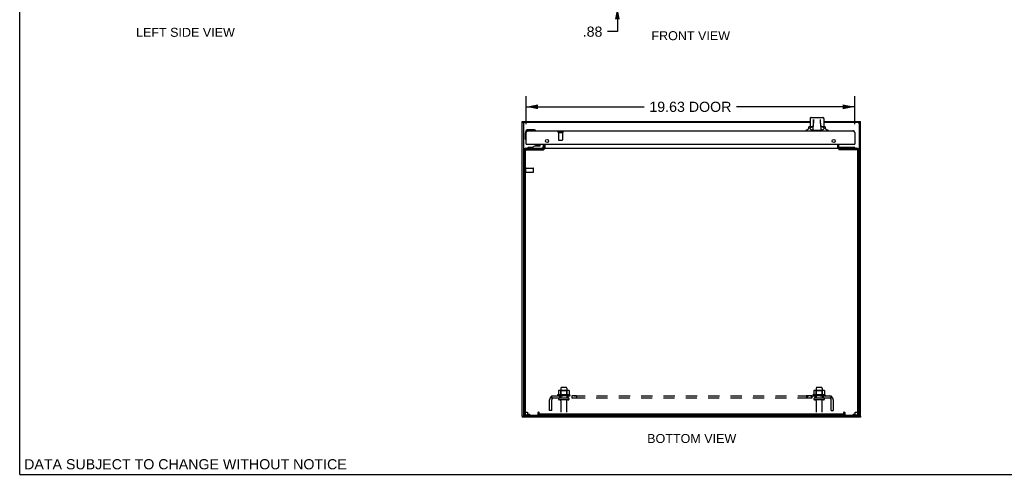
# Model space of a CAD drawing. Header units: inches. Extents: x 0 to 121, y 0 to 79.
# Tile 1 of 6: x 0 to 59, y 0 to 27. Entities that reach past the tile are written whole.
import ezdxf

# ---------------------------------------------------------------- set-up
doc = ezdxf.new("R2010")
doc.units = ezdxf.units.IN
doc.header["$LTSCALE"] = 6.678571
doc.header["$MEASUREMENT"] = 0
doc.linetypes.add('HIDDEN', pattern=[0.2, 0.1, -0.1])
doc.layers.get('0').update_dxf_attribs({"linetype": 'CONTINUOUS'})
for name, color, linetype in [('02___PRT_ALL_AXES', 7, 'CONTINUOUS'), ('DEFAULT_2', 8, 'HIDDEN'), ('DIMENSIONS', 7, 'CONTINUOUS')]:
    doc.layers.add(name, color=color, linetype=linetype)
doc.styles.get("Standard").update_dxf_attribs({"font": 'arial.ttf'})
doc.dimstyles.new('DIMSTYLE_1', dxfattribs={"dimtxt": 0.607143, "dimasz": 0.714286, "dimexe": 0.09, "dimexo": 0.07, "dimgap": 0.0425, "dimtad": 0, "dimtih": 1, "dimtoh": 1, "dimzin": 4, "dimdsep": 46, "dimtxsty": 'Standard', "dimblk": '_FILLED', "dimblk1": '_FILLED', "dimblk2": '_FILLED', "dimcen": 0.09, "dimazin": 1, "dimtfac": 1, "dimtofl": 0, "dimtmove": 0, "dimatfit": 3, "dimldrblk": '_FILLED', "dimfxl": 1, "dimtolj": 1, "dimtzin": 4, "dimarcsym": 0})

# ---------------------------------------------------------------- blocks, each defined once
blk = doc.blocks.new('_FILLED')
at = {"color": 0, "linetype": 'ByBlock'}
blk.add_solid([(0, 0), (-1, 0.2), (-1, -0.2)], dxfattribs=at)
blk = doc.blocks.new('*D11')
at = {"layer": 'DIMENSIONS', "color": 2, "linetype": 'Continuous'}
for p, q in [((35.697, 28.797), (35.697, 30.226)), ((35.697, 27.922), (35.697, 26.476)), ((35.697, 26.476), (35.108, 26.476))]:
    blk.add_line(p, q, dxfattribs=at)
at = {"layer": 'DIMENSIONS', "color": 2, "linetype": 'Continuous', "xscale": 0.7142857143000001, "yscale": 0.7142857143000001, "zscale": 0.7142857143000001}
for p, rotation in [((35.697, 28.797), 270), ((35.697, 27.922), 90)]:
    blk.add_blockref('_FILLED', p, dxfattribs=dict(at, rotation=rotation))
at = {"layer": 'DIMENSIONS', "color": 2, "linetype": 'Continuous', "insert": (34.805, 26.779), "char_height": 0.6071, "width": 1.17817, "attachment_point": 3, "line_spacing_factor": 0.9}
blk.add_mtext('.88', dxfattribs=at)
blk = doc.blocks.new('*D18')
at = {"layer": 'DIMENSIONS', "color": 2, "linetype": 'Continuous'}
for p, q in [((30.246, 20.941), (30.246, 22.623)), ((49.871, 20.941), (49.871, 22.623)), ((30.246, 21.98), (37.306, 21.98)), ((49.871, 21.98), (42.811, 21.98))]:
    blk.add_line(p, q, dxfattribs=at)
at = {"layer": 'DIMENSIONS', "color": 2, "linetype": 'Continuous', "xscale": 0.7142857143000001, "yscale": 0.7142857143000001, "zscale": 0.7142857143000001, "rotation": 180}
blk.add_blockref('_FILLED', (30.246, 21.98), dxfattribs=at)
at = {"layer": 'DIMENSIONS', "color": 2, "linetype": 'Continuous', "xscale": 0.7142857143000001, "yscale": 0.7142857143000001, "zscale": 0.7142857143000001}
blk.add_blockref('_FILLED', (49.871, 21.98), dxfattribs=at)
at = {"layer": 'DIMENSIONS', "color": 2, "linetype": 'Continuous', "insert": (40.058, 22.284), "char_height": 0.6071, "width": 4.89777, "attachment_point": 2, "line_spacing_factor": 0.9}
blk.add_mtext('19.63 DOOR', dxfattribs=at)

msp = doc.modelspace()

# ---------------------------------------------------------------- linework, layer by layer
at = {"color": 7, "linetype": 'Continuous'}
for p, q in [((0, 0), (0, 78.571)), ((47.211, 21.278), (47.211, 20.789)), ((47.271, 21.337), (47.971, 21.337)), ((47.406, 20.991), (47.418, 21.221)), ((47.418, 21.221), (47.407, 21.012)), ((47.835, 21.012), (47.824, 21.221)), ((48.03, 21.278), (48.03, 20.789)), ((30.021, 21.047), (30.021, 21.107)), ((47.211, 21.047), (30.021, 21.047)), ((30.081, 21.047), (30.081, 3.47)), ((30.124, 21.002), (30.133, 20.995)), ((30.675, 20.613), (30.386, 20.613)), ((30.713, 20.61), (30.675, 20.613)), ((46.969, 20.597), (46.969, 20.553)), ((47.395, 20.789), (47.127, 20.789)), ((47.397, 20.825), (47.345, 20.825)), ((47.385, 20.589), (47.407, 21.012)), ((47.385, 20.589), (47.857, 20.589)), ((47.836, 20.991), (47.835, 21.012)), ((47.835, 21.012), (47.836, 20.991)), ((47.835, 21.012), (47.857, 20.589)), ((47.897, 20.825), (47.845, 20.825)), ((48.115, 20.789), (47.847, 20.789)), ((50.221, 21.047), (48.03, 21.047)), ((48.273, 20.597), (48.273, 20.553)), ((50.161, 3.47), (50.161, 21.047)), ((50.221, 21.047), (50.221, 21.107)), ((30.186, 20.413), (30.186, 20.124)), ((30.186, 20.124), (30.189, 20.086)), ((30.231, 19.995), (30.232, 19.991)), ((30.811, 20.566), (30.811, 20.566)), ((30.232, 19.991), (30.232, 19.99)), ((31.311, 19.44), (30.233, 19.44)), ((30.266, 19.743), (30.246, 19.743)), ((30.361, 19.5), (30.361, 19.56)), ((30.781, 19.638), (30.605, 19.539)), ((30.605, 19.5), (30.605, 19.539)), ((30.689, 19.41), (30.689, 19.425)), ((30.689, 19.425), (31.189, 19.425)), ((30.781, 19.638), (31.058, 19.638)), ((30.814, 19.425), (30.814, 19.435)), ((30.939, 19.654), (30.869, 19.654)), ((31.009, 19.654), (30.939, 19.654)), ((30.939, 19.654), (30.939, 19.654)), ((31.064, 19.425), (31.064, 19.435)), ((31.089, 19.669), (31.089, 19.743)), ((31.189, 19.41), (31.189, 19.425)), ((31.256, 19.41), (31.256, 19.44)), ((31.274, 19.743), (31.274, 19.579)), ((31.311, 19.5), (31.311, 19.44)), ((31.371, 19.743), (31.371, 19.512)), ((48.871, 19.512), (48.871, 19.743)), ((48.931, 19.5), (48.931, 19.44)), ((50.009, 19.44), (48.931, 19.44)), ((48.986, 19.44), (48.986, 19.41)), ((49.851, 19.743), (49.871, 19.743)), ((49.881, 19.5), (49.881, 19.56)), ((30.181, 19.388), (30.181, 3.627)), ((50.061, 3.627), (50.061, 19.388)), ((30.248, 3.56), (30.461, 3.56)), ((30.446, 3.56), (30.446, 3.5)), ((30.993, 3.733), (30.961, 3.702)), ((30.961, 3.56), (49.281, 3.56)), ((30.976, 3.56), (30.976, 3.5)), ((49.281, 3.701), (49.249, 3.733)), ((49.266, 3.56), (49.266, 3.5)), ((49.781, 3.56), (49.994, 3.56)), ((49.796, 3.56), (49.796, 3.5)), ((30.021, 3.47), (30.021, 3.41)), ((30.021, 3.47), (50.221, 3.47)), ((50.118, 3.515), (50.109, 3.522)), ((50.221, 3.47), (50.221, 3.41)), ((0, 0), (121.429, 0))]:
    msp.add_line(p, q, dxfattribs=at)
at = {"color": 3, "linetype": 'Continuous'}
for p, q in [((30.021, 21.107), (47.211, 21.107)), ((30.021, 3.47), (30.021, 21.047)), ((48.03, 21.107), (50.221, 21.107)), ((50.221, 3.47), (50.221, 21.047)), ((30.246, 20.441), (30.253, 20.453)), ((30.246, 19.743), (30.246, 20.441)), ((30.253, 20.453), (30.257, 20.459)), ((30.257, 20.459), (30.261, 20.464)), ((30.261, 20.464), (30.265, 20.47)), ((30.358, 20.553), (49.759, 20.553)), ((49.849, 20.476), (49.852, 20.47)), ((49.852, 20.47), (49.856, 20.464)), ((49.856, 20.464), (49.86, 20.459)), ((49.86, 20.459), (49.863, 20.453)), ((49.863, 20.453), (49.871, 20.441)), ((49.871, 20.441), (49.871, 19.743)), ((30.211, 3.715), (30.211, 19.41)), ((30.211, 19.41), (31.294, 19.41)), ((30.233, 19.5), (31.311, 19.5)), ((30.266, 19.743), (49.851, 19.743)), ((30.361, 19.56), (30.642, 19.56)), ((31.272, 19.56), (31.311, 19.56)), ((31.307, 19.417), (31.303, 19.415)), ((31.311, 19.743), (31.311, 19.552)), ((31.313, 19.5), (31.313, 19.42)), ((31.313, 19.5), (48.929, 19.5)), ((31.373, 19.512), (31.373, 19.743)), ((48.869, 19.743), (48.869, 19.512)), ((48.929, 19.5), (48.929, 19.42)), ((48.931, 19.552), (48.931, 19.743)), ((48.931, 19.56), (49.881, 19.56)), ((48.931, 19.5), (50.009, 19.5)), ((50.031, 19.41), (48.948, 19.41)), ((50.031, 19.41), (50.031, 3.715)), ((30.121, 19.388), (30.121, 3.627)), ((50.121, 3.627), (50.121, 19.388)), ((30.211, 3.715), (30.336, 3.715)), ((30.336, 3.715), (30.336, 3.605)), ((30.351, 3.59), (30.446, 3.59)), ((30.461, 3.575), (30.461, 3.545)), ((30.476, 3.53), (30.946, 3.53)), ((30.961, 3.545), (30.961, 3.702)), ((31.023, 3.59), (31.023, 3.702)), ((49.219, 3.59), (31.023, 3.59)), ((49.219, 3.59), (49.219, 3.702)), ((49.281, 3.702), (49.281, 3.545)), ((49.296, 3.53), (49.766, 3.53)), ((49.781, 3.545), (49.781, 3.575)), ((49.796, 3.59), (49.891, 3.59)), ((49.906, 3.715), (50.031, 3.715)), ((49.906, 3.605), (49.906, 3.715)), ((50.221, 3.41), (30.021, 3.41)), ((30.248, 3.5), (49.994, 3.5))]:
    msp.add_line(p, q, dxfattribs=at)
at = {"color": 7, "linetype": 'Continuous'}
for points in [[(47.271, 21.337), (47.267, 21.337), (47.26, 21.336), (47.253, 21.334), (47.246, 21.332), (47.24, 21.329), (47.234, 21.324), (47.229, 21.32), (47.224, 21.314), (47.22, 21.308), (47.217, 21.302), (47.214, 21.296), (47.212, 21.289), (47.212, 21.281), (47.211, 21.278)], [(48.03, 21.278), (48.03, 21.281), (48.029, 21.289), (48.028, 21.296), (48.025, 21.302), (48.022, 21.308), (48.018, 21.314), (48.013, 21.32), (48.008, 21.324), (48.002, 21.329), (47.996, 21.332), (47.989, 21.334), (47.982, 21.336), (47.975, 21.337), (47.971, 21.337)], [(30.099, 21.018), (30.096, 21.021), (30.093, 21.024), (30.091, 21.026), (30.089, 21.029), (30.087, 21.031), (30.085, 21.034), (30.083, 21.037), (30.082, 21.039), (30.082, 21.042), (30.081, 21.044), (30.081, 21.047)], [(30.098, 21.02), (30.1, 21.018), (30.105, 21.015), (30.11, 21.012), (30.114, 21.009), (30.119, 21.005), (30.124, 21.002)], [(30.133, 20.995), (30.129, 20.998), (30.125, 21), (30.121, 21.003), (30.117, 21.005), (30.113, 21.008), (30.109, 21.011), (30.106, 21.013), (30.102, 21.016), (30.099, 21.018)], [(47.216, 20.663), (47.213, 20.667), (47.211, 20.67), (47.209, 20.673), (47.207, 20.676), (47.206, 20.679), (47.205, 20.682), (47.204, 20.685), (47.204, 20.688), (47.203, 20.691), (47.203, 20.694), (47.203, 20.697), (47.203, 20.7), (47.204, 20.703), (47.204, 20.706), (47.205, 20.709), (47.206, 20.712), (47.207, 20.715), (47.209, 20.717), (47.211, 20.721), (47.213, 20.724), (47.215, 20.727), (47.218, 20.73), (47.221, 20.733), (47.224, 20.737), (47.228, 20.74), (47.232, 20.743)], [(47.216, 20.663), (47.22, 20.658), (47.225, 20.653), (47.23, 20.648), (47.235, 20.644), (47.241, 20.639), (47.248, 20.635), (47.255, 20.63), (47.263, 20.626), (47.272, 20.622), (47.281, 20.618), (47.291, 20.615), (47.302, 20.611), (47.314, 20.608), (47.326, 20.605), (47.34, 20.603), (47.355, 20.601), (47.371, 20.599), (47.385, 20.598)], [(47.232, 20.743), (47.237, 20.747), (47.242, 20.75), (47.248, 20.753), (47.254, 20.757), (47.261, 20.76), (47.268, 20.763), (47.276, 20.766), (47.284, 20.769), (47.293, 20.772), (47.303, 20.775), (47.313, 20.777), (47.324, 20.78), (47.336, 20.782), (47.348, 20.784), (47.361, 20.785), (47.375, 20.787), (47.39, 20.788), (47.395, 20.788)], [(48.01, 20.743), (48.005, 20.747), (48, 20.75), (47.994, 20.753), (47.988, 20.757), (47.981, 20.76), (47.974, 20.763), (47.966, 20.766), (47.958, 20.769), (47.949, 20.772), (47.939, 20.775), (47.929, 20.777), (47.918, 20.78), (47.906, 20.782), (47.894, 20.784), (47.881, 20.785), (47.866, 20.787), (47.851, 20.788), (47.847, 20.788)], [(47.857, 20.598), (47.872, 20.599), (47.888, 20.601), (47.903, 20.603), (47.916, 20.606), (47.929, 20.608), (47.94, 20.611), (47.951, 20.615), (47.961, 20.618), (47.97, 20.622), (47.979, 20.626), (47.987, 20.63), (47.994, 20.635), (48, 20.639), (48.007, 20.644), (48.012, 20.648), (48.017, 20.653), (48.022, 20.658), (48.026, 20.663)], [(48.01, 20.743), (48.014, 20.74), (48.018, 20.737), (48.021, 20.733), (48.024, 20.73), (48.027, 20.727), (48.029, 20.724), (48.031, 20.721), (48.033, 20.718), (48.034, 20.715), (48.036, 20.712), (48.037, 20.709), (48.037, 20.706), (48.038, 20.703), (48.038, 20.7), (48.039, 20.697), (48.039, 20.694), (48.039, 20.691), (48.038, 20.688), (48.038, 20.685), (48.037, 20.682), (48.036, 20.679), (48.034, 20.676), (48.033, 20.673), (48.031, 20.67), (48.029, 20.667), (48.026, 20.663)], [(50.109, 20.995), (50.118, 21.002), (50.123, 21.005), (50.128, 21.009), (50.132, 21.012), (50.137, 21.015), (50.142, 21.018), (50.144, 21.02)], [(50.109, 20.995), (50.113, 20.998), (50.117, 21), (50.121, 21.003), (50.125, 21.005), (50.129, 21.008), (50.133, 21.011), (50.136, 21.013), (50.14, 21.016), (50.143, 21.018)], [(50.143, 21.018), (50.146, 21.021), (50.148, 21.024), (50.151, 21.026), (50.153, 21.029), (50.155, 21.031), (50.157, 21.034), (50.158, 21.037), (50.16, 21.039), (50.16, 21.042), (50.161, 21.044), (50.161, 21.047)], [(30.811, 20.566), (30.809, 20.567), (30.808, 20.567), (30.804, 20.568)], [(30.232, 19.99), (30.233, 19.988), (30.233, 19.988)], [(30.099, 3.499), (30.096, 3.496), (30.093, 3.493), (30.091, 3.491), (30.089, 3.488), (30.087, 3.486), (30.085, 3.483), (30.083, 3.48), (30.082, 3.478), (30.082, 3.475), (30.081, 3.473), (30.081, 3.47)], [(30.133, 3.522), (30.124, 3.515), (30.119, 3.512), (30.114, 3.509), (30.11, 3.505), (30.105, 3.502), (30.1, 3.499), (30.098, 3.497)], [(30.133, 3.522), (30.129, 3.519), (30.125, 3.517), (30.121, 3.514), (30.117, 3.512), (30.113, 3.509), (30.109, 3.506), (30.106, 3.504), (30.102, 3.501), (30.099, 3.499)], [(50.109, 3.522), (50.113, 3.519), (50.117, 3.517), (50.121, 3.514), (50.125, 3.512), (50.129, 3.509), (50.133, 3.506), (50.136, 3.504), (50.14, 3.501), (50.143, 3.499)], [(50.144, 3.497), (50.142, 3.499), (50.137, 3.502), (50.132, 3.505), (50.128, 3.509), (50.123, 3.512), (50.118, 3.515)], [(50.143, 3.499), (50.146, 3.496), (50.148, 3.493), (50.151, 3.491), (50.153, 3.488), (50.155, 3.486), (50.157, 3.483), (50.158, 3.48), (50.16, 3.478), (50.16, 3.475), (50.161, 3.473), (50.161, 3.47)]]:
    msp.add_lwpolyline(points, dxfattribs=at)
at = {"color": 3, "linetype": 'Continuous'}
for points in [[(30.265, 20.47), (30.268, 20.476), (30.27, 20.478), (30.272, 20.481), (30.274, 20.484), (30.276, 20.487), (30.278, 20.489), (30.28, 20.492), (30.281, 20.495), (30.283, 20.497), (30.285, 20.5), (30.287, 20.502), (30.289, 20.505), (30.291, 20.507), (30.293, 20.509), (30.294, 20.512), (30.296, 20.514), (30.298, 20.516), (30.3, 20.518), (30.302, 20.52), (30.304, 20.522), (30.306, 20.524), (30.308, 20.526), (30.309, 20.528), (30.311, 20.53), (30.313, 20.532), (30.315, 20.533), (30.317, 20.535), (30.319, 20.537), (30.321, 20.538), (30.322, 20.54), (30.324, 20.541), (30.326, 20.542), (30.328, 20.543), (30.33, 20.545), (30.332, 20.546), (30.334, 20.547), (30.336, 20.548), (30.337, 20.548), (30.339, 20.549), (30.341, 20.55), (30.343, 20.551), (30.345, 20.551), (30.347, 20.552), (30.349, 20.552), (30.35, 20.552), (30.352, 20.553), (30.354, 20.553), (30.356, 20.553), (30.358, 20.553)], [(49.759, 20.553), (49.761, 20.553), (49.763, 20.553), (49.765, 20.553), (49.766, 20.552), (49.768, 20.552), (49.77, 20.552), (49.772, 20.551), (49.774, 20.551), (49.776, 20.55), (49.778, 20.549), (49.779, 20.548), (49.781, 20.548), (49.783, 20.547), (49.785, 20.546), (49.787, 20.545), (49.789, 20.543), (49.791, 20.542), (49.793, 20.541), (49.794, 20.54), (49.796, 20.538), (49.798, 20.537), (49.8, 20.535), (49.802, 20.533), (49.804, 20.532), (49.806, 20.53), (49.807, 20.528), (49.809, 20.526), (49.811, 20.524), (49.813, 20.522), (49.815, 20.52), (49.817, 20.518), (49.819, 20.516), (49.821, 20.514), (49.822, 20.512), (49.824, 20.509), (49.826, 20.507), (49.828, 20.505), (49.83, 20.502), (49.832, 20.5), (49.834, 20.497), (49.835, 20.495), (49.837, 20.492), (49.839, 20.489), (49.841, 20.487), (49.843, 20.484), (49.845, 20.481), (49.847, 20.478), (49.849, 20.476)], [(31.303, 19.415), (31.299, 19.413), (31.294, 19.41)], [(31.313, 19.42), (31.311, 19.419), (31.309, 19.418), (31.307, 19.417)], [(31.363, 19.509), (31.362, 19.508), (31.361, 19.507), (31.36, 19.506), (31.358, 19.505), (31.357, 19.504), (31.356, 19.503), (31.355, 19.503), (31.354, 19.502), (31.353, 19.501), (31.352, 19.501), (31.351, 19.5), (31.35, 19.5), (31.349, 19.5)], [(31.373, 19.512), (31.372, 19.512), (31.371, 19.512), (31.37, 19.512), (31.369, 19.512), (31.368, 19.511), (31.367, 19.511), (31.365, 19.51), (31.364, 19.51), (31.363, 19.509)], [(48.869, 19.512), (48.87, 19.512), (48.871, 19.512), (48.872, 19.512), (48.873, 19.512), (48.874, 19.511), (48.875, 19.511), (48.877, 19.51), (48.878, 19.51), (48.879, 19.509)], [(48.879, 19.509), (48.88, 19.508), (48.881, 19.507), (48.882, 19.506), (48.883, 19.505), (48.884, 19.504), (48.886, 19.503), (48.887, 19.503), (48.888, 19.502), (48.889, 19.501), (48.89, 19.501), (48.891, 19.5), (48.892, 19.5), (48.893, 19.5)], [(48.929, 19.42), (48.931, 19.419), (48.933, 19.418), (48.935, 19.417), (48.937, 19.416)], [(48.937, 19.416), (48.946, 19.411), (48.948, 19.41)]]:
    msp.add_lwpolyline(points, dxfattribs=at)
at = {"color": 7, "linetype": 'Continuous'}
for centre, radius, start, end in [((30.386, 20.413), 0.2, 90, 180), ((30.675, 20.363), 0.25, 59.11011, 90), ((46.987, 20.743), 0.148, 263.26177, 18.1798), ((48.255, 20.743), 0.148, 161.8202, 276.73823), ((30.436, 20.124), 0.25, 180, 210.88989), ((30.234, 20.003), 0.015, 210.88989, 263.62041), ((30.231, 20.003), 0.015, 276.37959, 360), ((30.796, 20.568), 0.015, 270, 353.62041), ((30.796, 20.565), 0.015, 6.37959, 59.11011), ((30.233, 19.388), 0.052, 90, 180), ((30.824, 19.435), 0.01, 149.90507, 180), ((30.869, 19.564), 0.09, 90, 124.64342), ((31.009, 19.564), 0.09, 55.86558, 90), ((31.058, 19.669), 0.031, 270, 360), ((31.054, 19.435), 0.01, 0, 30.09493), ((31.195, 19.579), 0.079, 270, 360), ((31.259, 19.552), 0.112, 297.66456, 298.82674), ((31.259, 19.552), 0.112, 336.90106, 360), ((48.983, 19.552), 0.112, 180, 203.09894), ((48.983, 19.552), 0.112, 241.17326, 242.33544), ((50.009, 19.388), 0.052, 0, 90), ((30.202, 18.332), 0.0215, 66.66922, 180), ((30.202, 18.048), 0.0215, 180, 293.33078), ((30.248, 3.627), 0.067, 180, 270), ((32.36, 3.59), 0.03, 180, 270), ((32.632, 3.59), 0.03, 270, 360), ((47.61, 3.59), 0.03, 180, 270), ((47.882, 3.59), 0.03, 270, 360), ((49.994, 3.627), 0.067, 270, 360)]:
    msp.add_arc(centre, radius, start, end, dxfattribs=at)
at = {"color": 3, "linetype": 'Continuous'}
for centre, radius, start, end in [((30.358, 20.441), 0.112, 90, 180), ((49.759, 20.441), 0.112, 0, 90), ((30.233, 19.388), 0.112, 90, 180), ((30.266, 19.763), 0.02, 180, 270), ((31.259, 19.552), 0.052, 270, 360), ((48.983, 19.552), 0.052, 180, 270), ((49.851, 19.763), 0.02, 270, 360), ((50.009, 19.388), 0.112, 0, 90), ((30.248, 3.627), 0.127, 180, 270), ((30.351, 3.605), 0.015, 180, 270), ((30.446, 3.575), 0.015, 0, 90), ((30.476, 3.545), 0.015, 180, 270), ((30.946, 3.545), 0.015, 270, 360), ((30.992, 3.702), 0.031, 0, 180), ((49.25, 3.702), 0.031, 0, 180), ((49.296, 3.545), 0.015, 180, 270), ((49.766, 3.545), 0.015, 270, 360), ((49.796, 3.575), 0.015, 90, 180), ((49.891, 3.605), 0.015, 270, 360), ((49.994, 3.627), 0.127, 270, 360)]:
    msp.add_arc(centre, radius, start, end, dxfattribs=at)
at = {"layer": '02___PRT_ALL_AXES', "color": 8, "linetype": 'HIDDEN'}
for p, q in [((32.182, 20.45), (32.182, 20.003)), ((32.182, 20.45), (32.43, 20.45)), ((32.43, 20.45), (32.43, 20.003)), ((30.224, 18.066), (30.224, 18.314)), ((30.224, 18.314), (30.671, 18.314)), ((30.224, 18.066), (30.671, 18.066)), ((32.852, 4.755), (32.14, 4.755)), ((32.313, 5.155), (32.313, 4.56)), ((32.679, 5.155), (32.679, 4.56)), ((48.102, 4.755), (47.39, 4.755)), ((47.563, 5.155), (47.563, 4.56)), ((47.929, 5.155), (47.929, 4.56)), ((32.162, 4.685), (32.246, 4.685)), ((32.246, 4.685), (32.246, 4.56)), ((32.746, 4.685), (32.246, 4.685)), ((32.746, 4.56), (32.246, 4.56)), ((32.33, 4.392), (32.33, 3.59)), ((32.662, 4.392), (32.662, 3.59)), ((32.746, 4.685), (32.746, 4.56)), ((32.746, 4.685), (32.83, 4.685)), ((32.974, 4.685), (32.974, 4.56)), ((33.255, 4.685), (32.974, 4.685)), ((33.255, 4.56), (32.974, 4.56)), ((33.255, 4.685), (33.255, 4.56)), ((47.307, 4.685), (46.987, 4.685)), ((46.987, 4.685), (46.987, 4.56)), ((47.307, 4.56), (46.987, 4.56)), ((47.026, 4.685), (47.026, 4.56)), ((47.268, 4.685), (47.268, 4.56)), ((47.307, 4.685), (47.307, 4.56)), ((47.412, 4.685), (47.496, 4.685)), ((47.996, 4.685), (47.496, 4.685)), ((47.496, 4.685), (47.496, 4.56)), ((47.996, 4.56), (47.496, 4.56)), ((47.58, 4.392), (47.58, 3.59)), ((47.912, 4.392), (47.912, 3.59)), ((47.996, 4.685), (48.08, 4.685)), ((47.996, 4.685), (47.996, 4.56))]:
    msp.add_line(p, q, dxfattribs=at)
at = {"layer": '02___PRT_ALL_AXES', "color": 3, "linetype": 'Continuous'}
for centre in [(31.496, 19.931), (48.621, 19.931)]:
    msp.add_circle(centre, 0.094, dxfattribs=at)
at = {"layer": '02___PRT_ALL_AXES', "color": 7, "linetype": 'Continuous'}
for start, end in [(171.20721, 173.47904), (167.67383, 168.09418)]:
    msp.add_arc((30.386, 20.413), 0.2, start, end, dxfattribs=at)
at = {"layer": '02___PRT_ALL_AXES', "color": 8, "linetype": 'HIDDEN'}
for centre, radius, start, end in [((32.162, 4.723), 0.0384, 124.44966, 270), ((32.496, 4.155), 0.698, 117.6814, 120.66313), ((32.496, 4.155), 0.698, 59.33687, 62.3186), ((32.83, 4.723), 0.0384, 270, 55.55034), ((47.412, 4.723), 0.0384, 124.44966, 270), ((47.746, 4.155), 0.698, 117.6814, 120.66313), ((47.746, 4.155), 0.698, 59.33687, 62.3186), ((48.08, 4.723), 0.0384, 270, 55.55034)]:
    msp.add_arc(centre, radius, start, end, dxfattribs=at)
at = {"layer": 'DEFAULT_2', "color": 8, "linetype": 'HIDDEN'}
for p, q in [((32.164, 20.493), (32.448, 20.493)), ((32.164, 20.45), (32.448, 20.45)), ((32.192, 19.993), (32.42, 19.993)), ((30.224, 18.048), (30.224, 18.332)), ((30.681, 18.076), (30.681, 18.304)), ((32.177, 5), (32.177, 4.782)), ((32.752, 5.021), (32.24, 5.021)), ((32.312, 5.001), (32.292, 5.021)), ((32.312, 4.705), (32.292, 4.685)), ((32.312, 4.705), (32.312, 5.001)), ((32.679, 5.001), (32.312, 5.001)), ((32.679, 4.705), (32.312, 4.705)), ((32.649, 5.185), (32.343, 5.185)), ((32.679, 5.001), (32.699, 5.021)), ((32.679, 4.705), (32.679, 5.001)), ((32.679, 4.705), (32.699, 4.685)), ((32.815, 5), (32.815, 4.782)), ((47.427, 5), (47.427, 4.782)), ((48.002, 5.021), (47.49, 5.021)), ((47.562, 5.001), (47.542, 5.021)), ((47.562, 4.705), (47.542, 4.685)), ((47.929, 5.001), (47.562, 5.001)), ((47.562, 4.705), (47.562, 5.001)), ((47.929, 4.705), (47.562, 4.705)), ((47.899, 5.185), (47.593, 5.185)), ((47.929, 5.001), (47.949, 5.021)), ((47.929, 4.705), (47.929, 5.001)), ((47.929, 4.705), (47.949, 4.685)), ((48.065, 5), (48.065, 4.782)), ((31.652, 3.81), (31.652, 4.448)), ((31.739, 4.631), (31.818, 4.535)), ((31.777, 4.56), (31.777, 4.685)), ((31.777, 4.685), (48.465, 4.685)), ((48.465, 4.56), (31.777, 4.56)), ((31.777, 3.81), (31.777, 4.448)), ((31.78, 4.605), (31.78, 4.607)), ((31.78, 4.604), (31.78, 4.605)), ((31.781, 4.603), (31.78, 4.604)), ((31.781, 4.601), (31.781, 4.603)), ((31.781, 4.6), (31.781, 4.601)), ((31.782, 4.599), (31.781, 4.6)), ((31.782, 4.597), (31.782, 4.599)), ((31.783, 4.596), (31.782, 4.597)), ((31.783, 4.594), (31.783, 4.596)), ((31.784, 4.593), (31.783, 4.594)), ((31.784, 4.591), (31.784, 4.593)), ((31.785, 4.59), (31.784, 4.591)), ((31.785, 4.588), (31.785, 4.59)), ((31.786, 4.587), (31.785, 4.588)), ((31.786, 4.585), (31.786, 4.587)), ((31.787, 4.584), (31.786, 4.585)), ((31.788, 4.582), (31.787, 4.584)), ((31.788, 4.58), (31.788, 4.582)), ((31.805, 4.542), (31.8, 4.547)), ((32.76, 4.454), (32.231, 4.454)), ((48.01, 4.454), (47.481, 4.454)), ((48.503, 4.631), (48.424, 4.535)), ((48.444, 4.56), (48.445, 4.56)), ((48.45, 4.572), (48.449, 4.57)), ((48.449, 4.57), (48.449, 4.569)), ((48.451, 4.573), (48.45, 4.572)), ((48.452, 4.576), (48.451, 4.575)), ((48.451, 4.575), (48.451, 4.573)), ((48.453, 4.578), (48.452, 4.576)), ((48.456, 4.586), (48.455, 4.585)), ((48.457, 4.588), (48.456, 4.586)), ((48.458, 4.591), (48.457, 4.59)), ((48.457, 4.59), (48.457, 4.588)), ((48.459, 4.594), (48.458, 4.593)), ((48.458, 4.593), (48.458, 4.591)), ((48.46, 4.597), (48.459, 4.596)), ((48.459, 4.596), (48.459, 4.594)), ((48.461, 4.6), (48.46, 4.599)), ((48.46, 4.599), (48.46, 4.597)), ((48.462, 4.604), (48.461, 4.603)), ((48.461, 4.603), (48.461, 4.602)), ((48.461, 4.602), (48.461, 4.6)), ((48.463, 4.608), (48.462, 4.606)), ((48.464, 4.612), (48.463, 4.611)), ((48.463, 4.611), (48.463, 4.61)), ((48.463, 4.61), (48.463, 4.609)), ((48.463, 4.609), (48.463, 4.608)), ((48.465, 4.56), (48.465, 4.685)), ((48.465, 3.81), (48.465, 4.448)), ((48.59, 4.448), (48.59, 3.81)), ((31.777, 3.81), (31.652, 3.81)), ((48.465, 3.81), (48.59, 3.81))]:
    msp.add_line(p, q, dxfattribs=at)
for points in [[(32.177, 4.782), (32.177, 4.78), (32.177, 4.779), (32.176, 4.778), (32.176, 4.777), (32.176, 4.777), (32.175, 4.776), (32.175, 4.776), (32.175, 4.775), (32.174, 4.775), (32.174, 4.774), (32.174, 4.774), (32.173, 4.774), (32.173, 4.774), (32.173, 4.773), (32.173, 4.773), (32.172, 4.773), (32.172, 4.773), (32.172, 4.773)], [(32.183, 5.009), (32.182, 5.008), (32.18, 5.007), (32.179, 5.006), (32.178, 5.004), (32.178, 5.003), (32.177, 5.001), (32.177, 5)], [(32.809, 5.009), (32.81, 5.008), (32.812, 5.007), (32.813, 5.006), (32.814, 5.004), (32.814, 5.003), (32.815, 5.001), (32.815, 5)], [(32.82, 4.773), (32.82, 4.773), (32.82, 4.773), (32.819, 4.773), (32.819, 4.773), (32.819, 4.774), (32.818, 4.774), (32.818, 4.774), (32.818, 4.774), (32.818, 4.775), (32.817, 4.775), (32.817, 4.776), (32.816, 4.776), (32.816, 4.777), (32.816, 4.777), (32.815, 4.778), (32.815, 4.779), (32.815, 4.78), (32.815, 4.782)], [(47.427, 4.782), (47.427, 4.78), (47.427, 4.779), (47.426, 4.778), (47.426, 4.777), (47.426, 4.777), (47.425, 4.776), (47.425, 4.776), (47.425, 4.775), (47.424, 4.775), (47.424, 4.774), (47.424, 4.774), (47.423, 4.774), (47.423, 4.774), (47.423, 4.773), (47.423, 4.773), (47.422, 4.773), (47.422, 4.773), (47.422, 4.773)], [(47.433, 5.009), (47.432, 5.008), (47.43, 5.007), (47.429, 5.006), (47.428, 5.004), (47.428, 5.003), (47.427, 5.001), (47.427, 5)], [(48.059, 5.009), (48.06, 5.008), (48.062, 5.007), (48.063, 5.006), (48.064, 5.004), (48.064, 5.003), (48.065, 5.001), (48.065, 5)], [(48.07, 4.773), (48.07, 4.773), (48.07, 4.773), (48.069, 4.773), (48.069, 4.773), (48.069, 4.774), (48.068, 4.774), (48.068, 4.774), (48.068, 4.774), (48.068, 4.775), (48.067, 4.775), (48.067, 4.776), (48.066, 4.776), (48.066, 4.777), (48.066, 4.777), (48.065, 4.778), (48.065, 4.779), (48.065, 4.78), (48.065, 4.782)], [(31.739, 4.631), (31.74, 4.633), (31.742, 4.634), (31.744, 4.637), (31.745, 4.639), (31.747, 4.642), (31.749, 4.644), (31.75, 4.647), (31.752, 4.65), (31.753, 4.654), (31.754, 4.657)], [(31.754, 4.657), (31.757, 4.663), (31.758, 4.666), (31.76, 4.669), (31.761, 4.671), (31.763, 4.674), (31.764, 4.676), (31.766, 4.679), (31.767, 4.68), (31.769, 4.682), (31.771, 4.683), (31.772, 4.684), (31.774, 4.685), (31.775, 4.685), (31.776, 4.685), (31.777, 4.685)], [(31.78, 4.607), (31.779, 4.608), (31.779, 4.609), (31.779, 4.609), (31.779, 4.61), (31.779, 4.611), (31.779, 4.611), (31.778, 4.612), (31.778, 4.612), (31.778, 4.613), (31.778, 4.614), (31.778, 4.614), (31.778, 4.615), (31.778, 4.615), (31.778, 4.616), (31.778, 4.616), (31.777, 4.617), (31.777, 4.617), (31.777, 4.618), (31.777, 4.618), (31.777, 4.619), (31.777, 4.619), (31.777, 4.619), (31.777, 4.62)], [(31.777, 4.62), (31.777, 4.62), (31.777, 4.62), (31.777, 4.62), (31.777, 4.62), (31.777, 4.62), (31.777, 4.619), (31.777, 4.619), (31.777, 4.619), (31.777, 4.619), (31.777, 4.618), (31.777, 4.618), (31.777, 4.617), (31.777, 4.617), (31.777, 4.617)], [(31.8, 4.547), (31.798, 4.548), (31.796, 4.55), (31.794, 4.552), (31.792, 4.553), (31.79, 4.555), (31.788, 4.556), (31.786, 4.557), (31.785, 4.558), (31.783, 4.559), (31.781, 4.559), (31.78, 4.56), (31.778, 4.56), (31.777, 4.56)], [(31.8, 4.556), (31.8, 4.556), (31.8, 4.556), (31.8, 4.556), (31.8, 4.556), (31.8, 4.556), (31.8, 4.557), (31.8, 4.557), (31.799, 4.557), (31.799, 4.558), (31.799, 4.558), (31.799, 4.558), (31.798, 4.559), (31.798, 4.559), (31.798, 4.56), (31.798, 4.56), (31.797, 4.561), (31.797, 4.561), (31.797, 4.562), (31.796, 4.563), (31.796, 4.563), (31.796, 4.564), (31.795, 4.564), (31.795, 4.565), (31.795, 4.566), (31.794, 4.566), (31.794, 4.567), (31.794, 4.568), (31.793, 4.568), (31.793, 4.569), (31.793, 4.57), (31.792, 4.571), (31.792, 4.571), (31.792, 4.572), (31.791, 4.573), (31.791, 4.574), (31.791, 4.574), (31.79, 4.575), (31.79, 4.576), (31.79, 4.577), (31.789, 4.578), (31.789, 4.579), (31.789, 4.579), (31.788, 4.58)], [(31.797, 4.56), (31.798, 4.559), (31.798, 4.559), (31.798, 4.559), (31.799, 4.558), (31.799, 4.558), (31.799, 4.558), (31.799, 4.557), (31.8, 4.557), (31.8, 4.557), (31.8, 4.556), (31.8, 4.556), (31.8, 4.556)], [(31.818, 4.535), (31.818, 4.534), (31.817, 4.534), (31.816, 4.534), (31.816, 4.534), (31.815, 4.534), (31.814, 4.535), (31.813, 4.535), (31.812, 4.536), (31.811, 4.536), (31.81, 4.537), (31.809, 4.538), (31.807, 4.54), (31.806, 4.541), (31.805, 4.542)], [(48.424, 4.535), (48.424, 4.534), (48.425, 4.534), (48.425, 4.534), (48.426, 4.534), (48.427, 4.534), (48.428, 4.535), (48.429, 4.535), (48.43, 4.536), (48.431, 4.536), (48.432, 4.537), (48.433, 4.538), (48.435, 4.54), (48.436, 4.541), (48.437, 4.542)], [(48.437, 4.542), (48.442, 4.547), (48.444, 4.548), (48.446, 4.55), (48.448, 4.552), (48.45, 4.553), (48.452, 4.555), (48.454, 4.556), (48.456, 4.557), (48.457, 4.558), (48.459, 4.559), (48.461, 4.559), (48.462, 4.56), (48.463, 4.56), (48.465, 4.56)], [(48.448, 4.567), (48.447, 4.566), (48.447, 4.565), (48.447, 4.565), (48.446, 4.564), (48.446, 4.563), (48.446, 4.563), (48.445, 4.562), (48.445, 4.562), (48.445, 4.561), (48.445, 4.561), (48.444, 4.56), (48.444, 4.56), (48.444, 4.559), (48.443, 4.559), (48.443, 4.559), (48.443, 4.558), (48.443, 4.558), (48.443, 4.557), (48.442, 4.557), (48.442, 4.557), (48.442, 4.557), (48.442, 4.556), (48.442, 4.556)], [(48.442, 4.556), (48.442, 4.556), (48.442, 4.556), (48.442, 4.556), (48.442, 4.556), (48.442, 4.556), (48.442, 4.556), (48.442, 4.557), (48.442, 4.557), (48.443, 4.557), (48.443, 4.557), (48.443, 4.558), (48.443, 4.558), (48.443, 4.558), (48.444, 4.559), (48.444, 4.559), (48.444, 4.56)], [(48.449, 4.569), (48.448, 4.568), (48.448, 4.567)], [(48.455, 4.585), (48.455, 4.583), (48.454, 4.582), (48.454, 4.581), (48.454, 4.58), (48.453, 4.58), (48.453, 4.579), (48.453, 4.578)], [(48.462, 4.606), (48.462, 4.605), (48.462, 4.604)], [(48.465, 4.62), (48.465, 4.62), (48.465, 4.62), (48.465, 4.62), (48.465, 4.619), (48.465, 4.619), (48.465, 4.619), (48.465, 4.618), (48.465, 4.618), (48.465, 4.618), (48.464, 4.617), (48.464, 4.617), (48.464, 4.616), (48.464, 4.616), (48.464, 4.615), (48.464, 4.615), (48.464, 4.614), (48.464, 4.614), (48.464, 4.613), (48.464, 4.613), (48.464, 4.612)], [(48.485, 4.663), (48.483, 4.666), (48.482, 4.669), (48.481, 4.671), (48.479, 4.674), (48.478, 4.676), (48.476, 4.679), (48.475, 4.68), (48.473, 4.682), (48.471, 4.683), (48.47, 4.684), (48.468, 4.685), (48.467, 4.685), (48.466, 4.685), (48.465, 4.685)], [(48.465, 4.617), (48.465, 4.617), (48.465, 4.618), (48.465, 4.618), (48.465, 4.618), (48.465, 4.619), (48.465, 4.619), (48.465, 4.619), (48.465, 4.62), (48.465, 4.62), (48.465, 4.62), (48.465, 4.62)], [(48.503, 4.631), (48.502, 4.633), (48.5, 4.634), (48.498, 4.637), (48.496, 4.639), (48.495, 4.642), (48.493, 4.644), (48.492, 4.647), (48.49, 4.65), (48.489, 4.654), (48.487, 4.657), (48.485, 4.663)]]:
    msp.add_lwpolyline(points, dxfattribs=at)
for centre, radius, start, end in [((32.164, 20.472), 0.0215, 90, 270), ((32.192, 20.003), 0.01, 180, 270), ((32.42, 20.003), 0.01, 270, 360), ((32.448, 20.472), 0.0215, 270, 90), ((30.202, 18.332), 0.0215, 360, 66.66922), ((30.671, 18.304), 0.01, 360, 90), ((30.202, 18.048), 0.0215, 293.33078, 0), ((30.671, 18.076), 0.01, 270, 0), ((32.24, 4.88), 0.141, 90, 113.95), ((32.343, 5.155), 0.03, 90, 180), ((32.649, 5.155), 0.03, 0, 90), ((32.752, 4.88), 0.141, 66.05, 90), ((47.49, 4.88), 0.141, 90, 113.95), ((47.593, 5.155), 0.03, 90, 180), ((47.899, 5.155), 0.03, 0, 90), ((48.002, 4.88), 0.141, 66.05, 90), ((31.889, 4.448), 0.237, 90, 180), ((31.889, 4.448), 0.112, 90, 180), ((32.231, 4.507), 0.053, 90, 270), ((32.267, 4.392), 0.0625, 0, 90), ((32.724, 4.392), 0.0625, 90, 180), ((32.76, 4.507), 0.053, 270, 90), ((47.481, 4.507), 0.053, 90, 270), ((47.517, 4.392), 0.0625, 0, 90), ((47.974, 4.392), 0.0625, 90, 180), ((48.01, 4.507), 0.053, 270, 90), ((48.353, 4.448), 0.237, 0, 90), ((48.353, 4.448), 0.112, 0, 90)]:
    msp.add_arc(centre, radius, start, end, dxfattribs=at)

# ---------------------------------------------------------------- texts
at = {"layer": 'DIMENSIONS', "color": 2, "linetype": 'Continuous', "attachment_point": 2, "line_spacing_factor": 0.9}
for s, insert, char_height, width in [('LEFT SIDE VIEW', (9.899, 26.703), 0.53571, 5.89087), ('FRONT VIEW', (40.079, 26.503), 0.5357, 4.688), ('BOTTOM VIEW', (40.138, 2.41), 0.53571, 5.30935), ('DATA SUBJECT TO CHANGE WITHOUT NOTICE', (9.901, 0.907), 0.60714, 19.23447)]:
    msp.add_mtext(s, dxfattribs=dict(at, insert=insert, char_height=char_height, width=width))

# ---------------------------------------------------------------- dimensions: what is measured, and where the dimension line sits
at = {"layer": 'DIMENSIONS', "color": 2, "linetype": 'Continuous'}
dim = msp.add_linear_dim(base=(35.697425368, 27.922420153), p1=(46.870940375, 28.797420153), p2=(49.850940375, 27.922420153), angle=270, dimstyle='DIMSTYLE_1', dxfattribs=at)
dim.commit()
dim.dimension.update_dxf_attribs({"geometry": '*D11', "text_midpoint": (34.232121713, 26.472141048), "dimtype": 160})
dim = msp.add_linear_dim(base=(49.870940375, 21.98025193), p1=(30.245940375, 20.87108447), p2=(49.870940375, 20.87108447), text='<> DOOR', dimstyle='DIMSTYLE_1', dxfattribs=at)
dim.commit()
dim.dimension.update_dxf_attribs({"geometry": '*D18', "text_midpoint": (40.058440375, 21.98025193), "dimtype": 160})

doc.saveas('drawing.dxf')
